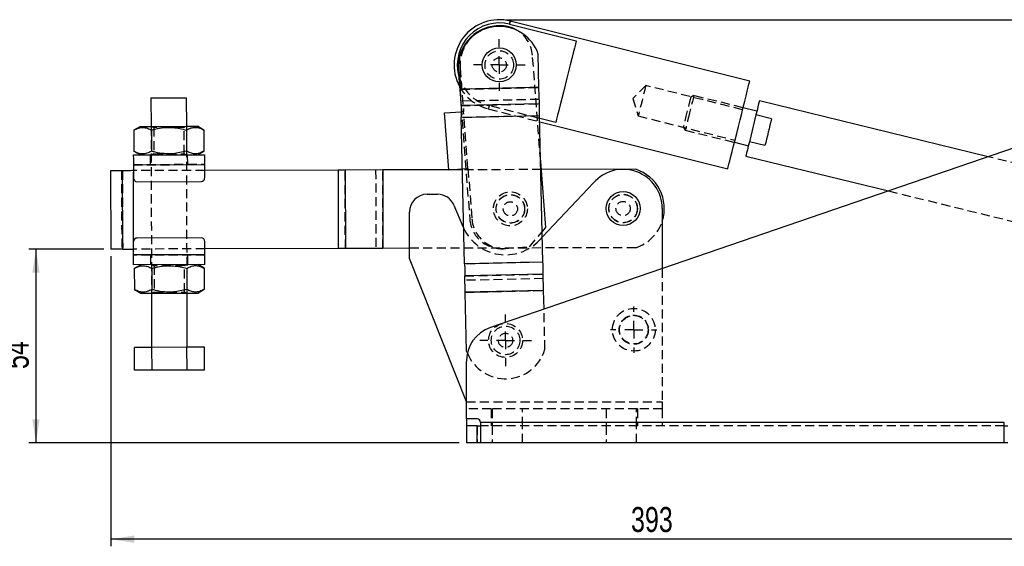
# Model space of a CAD drawing. Extents: x 64 to 763, y 49 to 567.
# Tile 5 of 8: x 304 to 581, y 419 to 567. Entities that reach past the tile are written whole.
import ezdxf

# ---------------------------------------------------------------- set-up
doc = ezdxf.new("R2010")
doc.units = 0
doc.header["$LTSCALE"] = 2
doc.linetypes.add('HIDDEN', pattern=[1.905, 1.27, -0.635])
doc.layers.get('0').update_dxf_attribs({"linetype": 'CONTINUOUS'})
doc.styles.add('SLDTEXTSTYLE0', font='TXT', dxfattribs={"width": 0.75})
doc.dimstyles.new('SLDDIMSTYLE0', dxfattribs={"dimtxt": 7, "dimasz": 6.604, "dimexe": 0, "dimexo": 0.0625, "dimgap": 1.75, "dimtad": 1, "dimdec": 0, "dimrnd": 1e-09, "dimzin": 12, "dimtxsty": 'SLDTEXTSTYLE0', "dimsah": 1, "dimcen": 0.09, "dimazin": 3, "dimtfac": 1, "dimtdec": 0, "dimtofl": 0, "dimtmove": 0, "dimatfit": 3, "dimtolj": 1, "dimtzin": 12})

# ---------------------------------------------------------------- blocks, each defined once
blk = doc.blocks.new('_D')
at = {"color": 179, "linetype": 'CONTINUOUS'}
for p, q in [((440.9, 566.69), (763.46, 566.69)), ((761.46, 447.95), (761.46, 566.69)), ((586.66, 447.95), (763.46, 447.95))]:
    blk.add_line(p, q, dxfattribs=at)
for points in [[(761.46, 566.69), (760.44, 560.08), (762.47, 560.08)], [(761.46, 447.95), (762.47, 454.56), (760.44, 454.56)]]:
    blk.add_solid(points, dxfattribs=at)
at = {"color": 179, "linetype": 'CONTINUOUS', "insert": (752.43, 497.58, 0.1), "char_height": 7, "attachment_point": 1, "rotation": 90, "style": 'SLDTEXTSTYLE0'}
blk.add_mtext('119', dxfattribs=at)
blk = doc.blocks.new('_D_1')
at = {"color": 179, "linetype": 'CONTINUOUS'}
for p, q in [((327.87, 502.31), (306.85, 502.31)), ((308.85, 502.31), (308.85, 447.95)), ((427.66, 447.95), (306.85, 447.95))]:
    blk.add_line(p, q, dxfattribs=at)
for points in [[(308.85, 502.31), (307.83, 495.71), (309.86, 495.71)], [(308.85, 447.95), (309.86, 454.56), (307.83, 454.56)]]:
    blk.add_solid(points, dxfattribs=at)
at = {"color": 179, "linetype": 'CONTINUOUS', "insert": (299.82, 468.68, 0.1), "char_height": 7, "attachment_point": 1, "rotation": 90, "style": 'SLDTEXTSTYLE0'}
blk.add_mtext('54', dxfattribs=at)
blk = doc.blocks.new('_D_2')
at = {"color": 179, "linetype": 'CONTINUOUS'}
for p, q in [((722.84, 511.97), (722.84, 418.92)), ((329.87, 500.31), (329.87, 418.92)), ((722.84, 420.92), (329.87, 420.92))]:
    blk.add_line(p, q, dxfattribs=at)
for points in [[(329.87, 420.92), (336.47, 419.9), (336.47, 421.94)], [(722.84, 420.92), (716.23, 421.94), (716.23, 419.9)]]:
    blk.add_solid(points, dxfattribs=at)
at = {"color": 179, "linetype": 'CONTINUOUS', "insert": (475.88, 429.94, 0.1), "char_height": 7, "attachment_point": 1, "style": 'SLDTEXTSTYLE0'}
blk.add_mtext('393', dxfattribs=at)
blk = doc.blocks.new('SW_CENTERMARKSYMBOL_0')
at = {"color": 0, "linetype": 'CONTINUOUS'}
for p, q in [((0, 5), (0, 7.2625)), ((-5, 0), (-7.2625, 0)), ((0, 0), (-2.5, 0)), ((0, 0), (0, 2.5)), ((0, 0), (0, -2.5)), ((0, 0), (2.5, 0)), ((5, 0), (7.2625, 0)), ((0, -5), (0, -7.2625))]:
    blk.add_line(p, q, dxfattribs=at)
blk = doc.blocks.new('SW_CENTERMARKSYMBOL_1')
at = {"color": 0, "linetype": 'CONTINUOUS'}
for p, q in [((0, 5), (0, 7.2625)), ((-5, 0), (-7.2625, 0)), ((0, 0), (-2.5, 0)), ((0, 0), (0, 2.5)), ((0, 0), (0, -2.5)), ((0, 0), (2.5, 0)), ((5, 0), (7.2625, 0)), ((0, -5), (0, -7.2625))]:
    blk.add_line(p, q, dxfattribs=at)
blk = doc.blocks.new('SW_CENTERMARKSYMBOL_2')
at = {"color": 0, "linetype": 'CONTINUOUS'}
for p, q in [((0, 5), (0, 6.5)), ((-5, 0), (-6.5, 0)), ((0, 0), (-2.5, 0)), ((0, 0), (0, 2.5)), ((0, 0), (0, -2.5)), ((0, 0), (2.5, 0)), ((5, 0), (6.5, 0)), ((0, -5), (0, -6.5))]:
    blk.add_line(p, q, dxfattribs=at)

msp = doc.modelspace()

# ---------------------------------------------------------------- linework, layer by layer
at = {"color": 7, "linetype": 'CONTINUOUS'}
for p, q in [((438.549514, 564.993917), (438.050999, 564.955405)), ((441.760775, 565.413224), (460.482142, 560.722763)), ((509.207102, 549.465413), (441.984784, 566.307328)), ((428.050489, 547.178025), (427.837157, 556.549518)), ((450.044791, 547.678702), (449.831459, 557.050197)), ((427.378996, 552.496335), (428.159353, 542.395717)), ((450.044791, 547.678702), (428.050489, 547.178025)), ((450.044951, 547.671632), (428.050649, 547.170956)), ((450.149704, 543.069926), (450.044951, 547.671632)), ((341.134838, 544.740281), (341.156109, 536.740309)), ((351.156077, 536.766899), (351.134806, 544.76687)), ((428.155403, 542.569249), (428.050649, 547.170956)), ((450.149704, 543.069926), (428.155403, 542.569249)), ((511.207881, 541.048842), (507.335796, 541.996338)), ((576.164744, 528.242473), (511.920939, 543.962869)), ((423.540494, 540.515062), (428.19398, 540.874583)), ((424.772951, 524.562601), (423.540494, 540.515062)), ((450.226304, 539.704968), (428.232002, 539.204293)), ((429.166372, 498.158238), (428.232002, 539.204293)), ((451.160673, 498.658915), (450.226304, 539.704968)), ((454.757221, 537.872485), (450.242268, 539.003664)), ((510.940003, 539.954125), (509.098894, 532.430142)), ((515.311043, 538.884536), (510.940003, 539.954125)), ((338.156126, 536.732334), (336.343958, 535.679647)), ((355.973802, 535.731842), (354.156069, 536.774876)), ((600.469082, 536.585177), (436.411212, 480.270701)), ((450.264023, 538.047987), (503.034162, 524.826929)), ((336.343958, 535.679647), (336.359664, 529.775396)), ((341.251425, 535.692694), (341.267123, 529.788445)), ((351.066343, 535.718792), (351.082041, 529.814542)), ((355.973802, 535.731842), (355.9895, 529.827591)), ((504.905469, 532.296002), (508.831016, 531.335424)), ((513.469934, 531.360553), (509.098894, 532.430142)), ((336.1774, 528.727043), (356.177329, 528.780223)), ((336.359664, 529.775396), (338.177397, 528.732361)), ((354.17734, 528.774905), (355.9895, 529.827591)), ((508.117958, 528.421398), (548.149078, 518.625821)), ((336.184717, 525.977053), (356.184646, 526.030232)), ((336.184717, 525.977053), (336.194686, 522.227066)), ((356.184646, 526.030232), (356.194614, 522.280245)), ((451.951922, 508.358016), (450.517125, 526.929478)), ((333.129442, 524.318923), (329.808681, 524.310093)), ((329.808681, 524.310093), (329.867183, 502.310172)), ((333.187937, 502.319), (333.129442, 524.318923)), ((393.644801, 524.479832), (356.189034, 524.380238)), ((393.644801, 524.479832), (393.703303, 502.47991)), ((406.186863, 524.513181), (395.637128, 524.485129)), ((395.637128, 524.485129), (395.695626, 502.485207)), ((406.186863, 524.513181), (406.245357, 502.513259)), ((428.565075, 524.572684), (406.191046, 524.513192)), ((406.191046, 524.513192), (406.249545, 502.51327)), ((424.772951, 524.562601), (428.558647, 524.855077)), ((477.188603, 524.701973), (450.69466, 524.631526)), ((337.19734, 521.229729), (355.19728, 521.27759)), ((450.999903, 505.721419), (465.326631, 520.875201)), ((418.657864, 517.692546), (421.552959, 517.692546)), ((426.160916, 514.633354), (428.677178, 508.659131)), ((413.657866, 499.692547), (413.657866, 512.692546)), ((484.657864, 513.692546), (484.657864, 496.831837)), ((428.677178, 508.659131), (428.940642, 508.074363)), ((450.966083, 507.207094), (451.951922, 508.358016)), ((336.251988, 500.677143), (336.242012, 504.427129)), ((355.239286, 505.477646), (337.239354, 505.429785)), ((356.251917, 500.730322), (356.241941, 504.480309)), ((333.187937, 502.319), (329.867183, 502.310172)), ((356.251917, 500.730322), (336.251988, 500.677143)), ((393.703303, 502.47991), (356.247528, 502.380316)), ((406.245357, 502.513259), (395.695626, 502.485207)), ((413.657866, 502.532968), (406.249545, 502.51327)), ((356.259226, 497.980331), (336.259297, 497.927152)), ((338.259294, 497.93247), (336.447126, 496.879783)), ((356.07697, 496.931978), (354.259237, 497.975013)), ((429.65389, 459.452546), (413.657866, 499.692547)), ((451.160673, 498.658915), (429.166372, 498.158238)), ((336.447126, 496.879783), (336.462832, 490.975533)), ((341.354593, 496.892831), (341.370291, 490.988581)), ((351.169511, 496.918931), (351.185209, 491.014679)), ((356.07697, 496.931978), (356.092668, 491.027728)), ((451.237273, 495.293959), (429.242971, 494.793282)), ((429.347723, 490.191574), (429.242971, 494.793282)), ((451.342026, 490.692251), (451.237273, 495.293959)), ((336.462832, 490.975533), (338.280565, 489.932499)), ((341.280549, 489.940475), (341.320968, 474.74053)), ((351.320936, 474.767118), (351.280517, 489.967064)), ((354.280508, 489.975042), (356.092668, 491.027728)), ((451.342026, 490.692251), (429.347723, 490.191574)), ((451.342186, 490.685182), (429.347885, 490.184505)), ((429.723297, 473.692919), (429.347885, 490.184505)), ((451.461658, 485.436912), (451.342186, 490.685182)), ((341.41349, 474.740776), (336.506031, 474.727726)), ((336.523048, 468.327748), (336.506031, 474.727726)), ((351.228408, 474.766872), (341.41349, 474.740776)), ((341.430507, 468.340798), (341.41349, 474.740776)), ((356.135874, 474.779921), (351.228408, 474.766872)), ((351.245425, 468.366894), (351.228408, 474.766872)), ((356.152891, 468.379943), (356.135874, 474.779921)), ((429.93247, 473.139792), (429.723297, 473.692919)), ((429.657864, 454.702544), (429.657864, 470.812409)), ((341.430507, 468.340798), (336.523048, 468.327748)), ((351.245425, 468.366894), (341.430507, 468.340798)), ((356.152891, 468.379943), (351.245425, 468.366894)), ((432.657865, 454.702544), (429.657864, 454.702544)), ((429.657864, 454.702544), (429.657864, 452.702547)), ((580.657861, 453.702549), (433.657865, 453.702549)), ((433.657865, 453.702549), (433.657865, 447.952549)), ((580.657861, 447.952549), (580.657861, 453.702549)), ((429.657864, 452.702547), (429.657864, 447.952549)), ((432.657865, 452.702547), (429.657864, 452.702547)), ((432.657865, 447.952549), (432.657865, 452.702547)), ((432.657865, 452.702547), (433.657865, 452.702547)), ((580.657861, 452.702547), (581.657863, 452.702547)), ((432.657865, 447.952549), (429.657864, 447.952549)), ((433.657865, 447.952549), (432.657865, 447.952549)), ((580.657861, 447.952549), (433.657865, 447.952549)), ((581.657863, 447.952549), (580.657861, 447.952549))]:
    msp.add_line(p, q, dxfattribs=at)
at = {"color": 7, "linetype": 'HIDDEN'}
for p, q in [((450.517125, 526.929478), (448.216031, 556.713915)), ((427.930997, 553.14077), (428.874598, 540.927167)), ((450.044791, 547.678702), (428.050489, 547.178025)), ((428.050649, 547.170956), (450.044951, 547.671632)), ((480.029427, 548.219069), (476.395576, 544.593501)), ((507.189958, 541.414254), (480.029427, 548.219069)), ((476.395576, 544.593501), (477.890772, 539.682901)), ((493.497404, 545.382581), (492.570079, 544.819866)), ((507.335796, 541.996338), (493.497404, 545.382581)), ((450.12139, 544.313744), (428.127089, 543.813069)), ((428.155403, 542.569249), (450.149704, 543.069926)), ((428.159353, 542.395717), (430.606498, 510.720826)), ((450.242268, 539.003664), (436.035854, 542.562946)), ((428.19398, 540.874583), (428.276381, 540.880949)), ((450.226143, 539.712039), (428.231842, 539.211361)), ((450.226304, 539.704968), (428.232002, 539.204293)), ((430.107056, 524.974704), (428.874598, 540.927167)), ((435.811845, 541.668844), (450.264023, 538.047987)), ((477.890772, 539.682901), (505.051303, 532.878087)), ((341.156109, 536.740309), (341.280549, 489.940475)), ((341.482847, 536.741179), (341.906897, 536.445933)), ((341.906897, 536.445933), (341.926596, 529.038702)), ((350.406869, 536.468535), (350.82934, 536.766031)), ((350.426561, 529.061303), (350.406869, 536.468535)), ((351.280517, 489.967064), (351.156077, 536.766899)), ((490.557826, 536.596485), (491.120539, 535.66916)), ((491.120539, 535.66916), (504.905469, 532.296002)), ((340.927384, 528.739673), (340.934432, 526.089683)), ((341.926596, 529.038702), (341.504118, 528.741207)), ((350.850611, 528.766059), (350.426561, 529.061303)), ((351.434394, 526.117601), (351.427346, 528.767592)), ((618.282883, 517.936206), (576.164744, 528.242473)), ((336.184449, 526.077052), (356.184377, 526.130232)), ((336.184717, 525.977053), (356.184646, 526.030232)), ((332.861914, 524.318212), (332.920416, 502.31829)), ((333.129442, 524.318923), (333.187937, 502.319)), ((336.24117, 502.32712), (336.182675, 524.327041)), ((356.189034, 524.380238), (336.189105, 524.327059)), ((393.644801, 524.479832), (393.703303, 502.47991)), ((393.648989, 524.479843), (393.707483, 502.479921)), ((395.695626, 502.485207), (395.637128, 524.485129)), ((404.19872, 524.507894), (404.257218, 502.507972)), ((406.245357, 502.513259), (406.186863, 524.513181)), ((406.191046, 524.513192), (406.249545, 502.51327)), ((428.558647, 524.855077), (429.50884, 524.928487)), ((450.69466, 524.631526), (428.565075, 524.572684)), ((430.107056, 524.974704), (431.204717, 510.767043)), ((336.242012, 504.427129), (336.194686, 522.227066)), ((548.149078, 518.625821), (614.479898, 502.394736)), ((447.351921, 502.987727), (450.966083, 507.207094)), ((450.104422, 504.774243), (450.999903, 505.721419)), ((356.247528, 502.380316), (336.2476, 502.327137)), ((356.251917, 500.730322), (336.251988, 500.677143)), ((356.252178, 500.630322), (336.252249, 500.577143)), ((341.002232, 500.589772), (341.009281, 497.939783)), ((351.509242, 497.9677), (351.502202, 500.617691)), ((477.247099, 502.702051), (413.657866, 502.532968)), ((440.273016, 502.440824), (447.351921, 502.987727)), ((341.586015, 497.941316), (342.010065, 497.646072)), ((342.010065, 497.646072), (342.029764, 490.238839)), ((350.510038, 497.668673), (350.932508, 497.966167)), ((350.529729, 490.26144), (350.510038, 497.668673)), ((451.160673, 498.658915), (429.166372, 498.158238)), ((451.160834, 498.651846), (429.166532, 498.151169)), ((429.242971, 494.793282), (451.237273, 495.293959)), ((484.657864, 496.831837), (484.657864, 459.452546)), ((451.265587, 494.050138), (429.271285, 493.549461)), ((342.029764, 490.238839), (341.607287, 489.941344)), ((350.953779, 489.966196), (350.529729, 490.26144)), ((429.347723, 490.191574), (451.342026, 490.692251)), ((451.342186, 490.685182), (429.347885, 490.184505)), ((451.7176, 474.193598), (451.461658, 485.436912)), ((429.65389, 459.452546), (484.657864, 459.452546)), ((429.657864, 459.452546), (484.657864, 459.452546)), ((484.657864, 459.452546), (484.657864, 457.452546)), ((436.657864, 457.452546), (429.657864, 457.452546)), ((436.657864, 457.452546), (436.657864, 452.702547)), ((477.657865, 457.452546), (436.657864, 457.452546)), ((436.907864, 457.452546), (436.907864, 452.702547)), ((445.407865, 452.702547), (445.407865, 457.452546)), ((468.907864, 457.452546), (468.907864, 452.702547)), ((477.407864, 452.702547), (477.407864, 457.452546)), ((477.657865, 457.452546), (477.657865, 452.702547)), ((484.657864, 457.452546), (477.657865, 457.452546)), ((484.657864, 457.452546), (484.657864, 452.702547)), ((580.657861, 453.702549), (433.657865, 453.702549)), ((432.657865, 452.702547), (432.657865, 447.952549)), ((580.657861, 452.702547), (433.657865, 452.702547)), ((436.907864, 452.702547), (436.907864, 447.952549)), ((445.407865, 447.952549), (445.407865, 452.702547)), ((468.907864, 452.702547), (468.907864, 447.952549)), ((477.407864, 447.952549), (477.407864, 452.702547))]:
    msp.add_line(p, q, dxfattribs=at)
at = {"color": 8, "linetype": 'CONTINUOUS'}
for p, q in [((336.242012, 504.427129), (336.194686, 522.227066)), ((429.65389, 459.452546), (429.657864, 459.452546))]:
    msp.add_line(p, q, dxfattribs=at)
at = {"color": 8, "linetype": 'CONTINUOUS', "flags": 128}
msp.add_lwpolyline([(441.984784, 566.307328), (441.970621, 566.2508), (441.928264, 566.081735), (441.858101, 565.801686), (441.760775, 565.413224)], dxfattribs=at)
at = {"color": 7, "linetype": 'HIDDEN', "flags": 128}
for points in [[(441.760775, 565.413224), (441.858101, 565.801686), (441.928264, 566.081735), (441.970621, 566.2508), (441.984784, 566.307328)], [(480.029427, 548.219069), (479.99299, 548.073637), (479.886164, 547.647253), (479.716229, 546.968975), (479.494763, 546.085027), (479.236863, 545.055645), (478.9601, 543.950985), (478.683337, 542.846323), (478.425435, 541.816943), (478.20397, 540.932993), (478.034033, 540.254717), (477.927207, 539.828333), (477.890772, 539.682901), (477.890772, 539.682901)], [(492.570079, 544.819866), (492.535795, 544.679764), (492.435283, 544.269004), (492.27539, 543.61558), (492.067016, 542.76402), (491.824358, 541.772359), (491.563953, 540.708176)], [(493.497404, 545.382581), (493.488739, 545.347168), (493.420175, 545.066972), (493.287033, 544.522864), (493.097047, 543.746465), (492.861263, 542.782896), (492.593381, 541.688156), (492.30897, 540.525869)], [(436.035854, 542.562946), (435.938529, 542.174483), (435.868365, 541.894435), (435.826008, 541.725372), (435.811845, 541.668844)], [(428.874598, 540.927167), (428.757892, 540.91815), (428.64567, 540.909479), (428.542246, 540.90149), (428.451595, 540.894485), (428.377199, 540.888739), (428.321918, 540.884468), (428.287876, 540.881838), (428.276381, 540.880949)], [(491.563953, 540.708176), (491.303547, 539.643992), (491.060889, 538.65233), (490.852512, 537.800771), (490.692622, 537.147348), (490.59211, 536.736588), (490.557826, 536.596485)], [(492.30897, 540.525869), (492.024562, 539.363582), (491.75668, 538.268844), (491.520896, 537.305276), (491.33091, 536.528877), (491.197768, 535.984768), (491.129204, 535.704571), (491.120539, 535.66916)], [(350.406869, 536.468535), (350.262052, 536.468151), (349.837481, 536.467022), (349.162078, 536.465225), (348.281874, 536.462885), (347.256861, 536.46016), (346.156879, 536.457234), (345.056905, 536.45431), (344.031892, 536.451584), (343.151688, 536.449243), (342.476285, 536.447448), (342.051714, 536.446319), (341.906897, 536.445933)], [(341.926596, 529.038702), (342.071406, 529.039088), (342.495984, 529.040216), (343.171387, 529.042012), (344.051584, 529.044352), (345.076605, 529.047077), (346.176579, 529.050003), (347.276553, 529.052927), (348.301574, 529.055653), (349.18177, 529.057993), (349.857173, 529.059789), (350.281752, 529.060918), (350.426561, 529.061303)], [(429.50884, 524.928487), (429.520334, 524.929375), (429.554376, 524.932005), (429.609657, 524.936276), (429.684053, 524.942024), (429.774706, 524.949028), (429.87813, 524.957018), (429.99035, 524.965688), (430.107056, 524.974704)], [(350.510038, 497.668673), (350.365221, 497.668288), (349.940649, 497.667159), (349.265247, 497.665363), (348.385043, 497.663022), (347.360029, 497.660297), (346.260048, 497.657372), (345.160074, 497.654446), (344.13506, 497.651721), (343.254856, 497.649382), (342.579453, 497.647586), (342.154882, 497.646455), (342.010065, 497.646072), (342.010065, 497.646072)], [(342.029764, 490.238839), (342.174574, 490.239224), (342.599153, 490.240353), (343.274555, 490.242149), (344.154752, 490.24449), (345.179773, 490.247215), (346.279747, 490.250139), (347.379721, 490.253064), (348.404742, 490.255791), (349.284939, 490.25813), (349.960341, 490.259926), (350.38492, 490.261054), (350.529729, 490.26144), (350.529729, 490.26144)]]:
    msp.add_lwpolyline(points, dxfattribs=at)
at = {"color": 7, "linetype": 'CONTINUOUS', "flags": 128}
for points in [[(460.482142, 560.722763), (460.26433, 559.853392), (459.98036, 558.719965), (459.637337, 557.350836), (459.243841, 555.780249), (458.809717, 554.047494), (458.345822, 552.195924), (457.863764, 550.271849), (457.375599, 548.323401), (456.89354, 546.399326), (456.429646, 544.547752), (455.995521, 542.815001), (455.602026, 541.244414), (455.259003, 539.875281), (454.975033, 538.741854), (454.757221, 537.872485)], [(450.044951, 547.671632), (450.044935, 547.67236), (450.044917, 547.673148), (450.044898, 547.673988), (450.044878, 547.674876), (450.044856, 547.675798), (450.044835, 547.67675), (450.044813, 547.677721), (450.044791, 547.678702)], [(503.034162, 524.826929), (503.070335, 524.971305), (503.178003, 525.40105), (503.354645, 526.10609), (503.596119, 527.069901), (503.896764, 528.269891), (504.249535, 529.677933), (504.646163, 531.261025), (505.077354, 532.982059), (505.532994, 534.800696), (506.00241, 536.67431), (506.474598, 538.558983), (506.93849, 540.410542), (507.383208, 542.185585), (507.798336, 543.84251), (508.174139, 545.342478), (508.501808, 546.650332), (508.773665, 547.735416), (508.983339, 548.572297), (509.125914, 549.141357), (509.198043, 549.429263), (509.207102, 549.465413)], [(341.134838, 544.740281), (341.171294, 544.740378), (341.459758, 544.741145), (342.019922, 544.742635), (342.81922, 544.744761), (343.811213, 544.747398), (344.938247, 544.750395), (346.134826, 544.753576), (347.331396, 544.756758), (348.458431, 544.759755), (349.450423, 544.762392), (350.249729, 544.764518), (350.809886, 544.766008), (351.09835, 544.766773), (351.134806, 544.76687)], [(428.155403, 542.569249), (428.16328, 542.223221), (428.171818, 541.848122), (428.180936, 541.44756), (428.190547, 541.025393), (428.200555, 540.58569), (428.210869, 540.132682), (428.221383, 539.670733), (428.232002, 539.204293)], [(450.226304, 539.704968), (450.215686, 540.17141), (450.20517, 540.633359), (450.194858, 541.086365), (450.184849, 541.526071), (450.175238, 541.948235), (450.16612, 542.348797), (450.157581, 542.723899), (450.149704, 543.069926)], [(511.920939, 543.962869), (511.912028, 543.926447), (511.841229, 543.637118), (511.70228, 543.069283), (511.50038, 542.244184), (511.243078, 541.192685), (510.940003, 539.954125)], [(338.156126, 536.732334), (338.300697, 536.732717), (338.729179, 536.733857), (339.426092, 536.735711), (340.366243, 536.73821), (341.515659, 536.741265), (342.832788, 536.744769), (344.270027, 536.748589), (345.775439, 536.752592), (347.294613, 536.756632), (348.772629, 536.760562), (350.156083, 536.764241), (351.394965, 536.767534), (352.444499, 536.770326), (353.266752, 536.772511), (353.832013, 536.774014), (354.119844, 536.774779), (354.156069, 536.774876)], [(515.311043, 538.884536), (515.09406, 537.997798), (514.865859, 537.065229), (514.630082, 536.10169), (514.390486, 535.122544), (514.150891, 534.143398), (513.915113, 533.17986), (513.686917, 532.247291), (513.469934, 531.360553)], [(509.098894, 532.430142), (508.795819, 531.191582), (508.538517, 530.140084), (508.336618, 529.314984), (508.197668, 528.747149), (508.126869, 528.45782), (508.117958, 528.421398)], [(336.1774, 528.727043), (336.177542, 528.674203), (336.177959, 528.517713), (336.178637, 528.263586), (336.179546, 527.92159), (336.180649, 527.504866), (336.181915, 527.029428), (336.183286, 526.513549), (336.184717, 525.977053)], [(356.177329, 528.780223), (356.177471, 528.727382), (356.177888, 528.570892), (356.178566, 528.316766), (356.179475, 527.974769), (356.180578, 527.558045), (356.181844, 527.082608), (356.183215, 526.566729), (356.184646, 526.030232)], [(336.189105, 524.327059), (335.774242, 524.325955), (335.362538, 524.324861), (334.957129, 524.323783), (334.561094, 524.32273), (334.177448, 524.32171), (333.809107, 524.32073), (333.458885, 524.319799), (333.129442, 524.318923)], [(395.637128, 524.485129), (395.400978, 524.484502), (395.159709, 524.48386), (394.914026, 524.483207), (394.664648, 524.482544), (394.412301, 524.481873), (394.157714, 524.481196), (393.90163, 524.480515), (393.644801, 524.479832)], [(406.191046, 524.513192), (406.190506, 524.51319), (406.18997, 524.513189), (406.189433, 524.513188), (406.188904, 524.513186), (406.188383, 524.513185), (406.187865, 524.513183), (406.187358, 524.513182), (406.186863, 524.513181)], [(333.187937, 502.319), (333.517387, 502.319877), (333.867609, 502.320808), (334.235943, 502.321788), (334.619588, 502.322808), (335.015624, 502.323861), (335.42104, 502.324939), (335.832736, 502.326033), (336.2476, 502.327137)], [(336.259297, 497.927152), (336.259156, 497.979992), (336.258738, 498.136482), (336.258068, 498.390608), (336.257159, 498.732605), (336.256049, 499.149329), (336.254782, 499.624767), (336.253411, 500.140645), (336.251988, 500.677143)], [(356.259226, 497.980331), (356.259084, 498.033172), (356.258675, 498.189662), (356.257997, 498.443789), (356.257088, 498.785785), (356.255977, 499.202509), (356.254711, 499.677946), (356.25334, 500.193826), (356.251917, 500.730322)], [(395.695626, 502.485207), (395.459476, 502.484579), (395.218208, 502.483938), (394.972525, 502.483285), (394.723146, 502.482622), (394.470795, 502.48195), (394.216209, 502.481273), (393.960132, 502.480592), (393.703303, 502.47991)], [(406.249545, 502.51327), (406.249004, 502.513269), (406.248468, 502.513267), (406.247932, 502.513266), (406.247403, 502.513264), (406.246877, 502.513262), (406.246363, 502.513261), (406.245857, 502.51326), (406.245357, 502.513259)], [(429.166372, 498.158238), (429.176989, 497.691798), (429.187506, 497.229849), (429.197817, 496.77684), (429.207827, 496.337137), (429.217436, 495.91497), (429.226556, 495.514409), (429.235094, 495.139309), (429.242971, 494.793282)], [(451.237273, 495.293959), (451.229396, 495.639986), (451.220857, 496.015086), (451.211739, 496.415648), (451.202129, 496.837814), (451.192119, 497.277518), (451.181807, 497.730526), (451.171291, 498.192475), (451.160673, 498.658915)], [(338.280565, 489.932499), (338.425136, 489.932882), (338.853619, 489.934022), (339.550531, 489.935876), (340.490683, 489.938375), (341.640099, 489.941432), (342.957228, 489.944934), (344.394467, 489.948754), (345.899879, 489.952759), (347.419052, 489.956797), (348.897069, 489.960727), (350.280522, 489.964406), (351.519405, 489.967701), (352.568938, 489.970491), (353.391192, 489.972678), (353.956453, 489.974179), (354.244283, 489.974945), (354.280508, 489.975042)], [(429.347723, 490.191574), (429.34774, 490.190848), (429.347758, 490.19006), (429.347777, 490.189218), (429.347797, 490.188331), (429.347818, 490.187407), (429.34784, 490.186455), (429.347863, 490.185485), (429.347885, 490.184505)], [(451.342186, 490.685182), (451.342165, 490.686162), (451.342142, 490.687133), (451.342121, 490.688084), (451.342099, 490.689008), (451.342079, 490.689895), (451.34206, 490.690737), (451.342042, 490.691525), (451.342026, 490.692251)]]:
    msp.add_lwpolyline(points, dxfattribs=at)
at = {"color": 7, "linetype": 'CONTINUOUS'}
for centre in [(438.898315, 553.988086), (473.657864, 513.692546)]:
    msp.add_circle(centre, 4.7625, dxfattribs=at)
at = {"color": 7, "linetype": 'HIDDEN'}
for centre, radius in [((438.898315, 553.988086), 4), ((438.898315, 553.988086), 2), ((442.017976, 513.608416), 4.7625), ((442.017976, 513.608416), 4), ((442.017976, 513.608416), 3.96875), ((473.657864, 513.692546), 4.000001), ((473.657864, 513.692546), 3.96875), ((442.017976, 513.608416), 2), ((473.657864, 513.692546), 2), ((476.657864, 479.692546), 6), ((476.657864, 479.692546), 4.1), ((476.657864, 479.692546), 4), ((440.657864, 476.692546), 4.7625), ((440.657864, 476.692546), 4), ((440.657864, 476.692546), 2)]:
    msp.add_circle(centre, radius, dxfattribs=at)
at = {"color": 7, "linetype": 'CONTINUOUS'}
for centre, radius, start, end in [((438.898315, 553.988086), 12.7, 75.93461164, 208.44027128), ((438.898315, 553.988086), 11.778264, 75.93461164, 194.39888387), ((438.944532, 553.389868), 11.6, 94.41779446, 184.41779446), ((438.915383, 553.23828), 11.5625, 19.24930474, 163.35879828), ((439.242772, 556.020658), 9, 56.06637009, 94.41779446), ((429.535893, 547.20815), 1.48571, 181.16184357, 181.43451681), ((473.657864, 513.692546), 11, 0, 139.23419648), ((473.655364, 513.692539), 11.5625, 342.09499785, 72.20709441), ((337.194682, 522.229725), 1, 180.15234764, 270.15234764), ((355.194618, 522.277586), 1, 270.15234764, 0.15234764), ((418.657864, 512.692546), 5, 90, 180), ((421.552959, 512.692546), 5, 22.84015873, 90), ((337.242011, 504.429788), 1, 90.15234764, 180.15234764), ((355.241948, 504.477649), 1, 0.15234764, 90.15234764), ((439.657864, 470.812409), 10, 108.9452874, 180), ((432.657864, 453.702546), 1, 0, 90)]:
    msp.add_arc(centre, radius, start, end, dxfattribs=at)
at = {"color": 7, "linetype": 'HIDDEN'}
for centre, radius, start, end in [((438.898315, 553.988086), 11, 94.41779446, 184.41779446), ((439.242772, 556.020658), 9, 4.41779446, 56.06637009), ((438.898315, 553.988086), 11.778264, 194.39888387, 255.93461164), ((438.898315, 553.988086), 12.7, 208.44027128, 255.93461164), ((439.579758, 511.414084), 9, 184.41779446, 274.41779446), ((440.177976, 511.460301), 9, 184.41779446, 274.41779446), ((473.655364, 513.692539), 11.5625, 288.09760087, 342.09499785), ((440.657864, 513.705231), 13, 205.66723781, 316.60697149), ((440.639373, 477.504836), 11.5625, 202.17999219, 343.35879828)]:
    msp.add_arc(centre, radius, start, end, dxfattribs=at)
at = {"color": 7, "linetype": 'CONTINUOUS'}
for points, knots in [([(336.343958, 535.679647), (336.76931, 535.900056), (337.629238, 536.345654), (338.904641, 536.511219), (340.124884, 536.276424), (340.873624, 535.888456), (341.251425, 535.692694)], [0, 0, 0, 0, 0.2646051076, 0.5349477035, 0.7653428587, 1, 1, 1, 1]), ([(341.251425, 535.692694), (341.60734, 535.791466), (342.767792, 536.113509), (344.803035, 536.465678), (347.773081, 536.513043), (349.837158, 536.01524), (351.066343, 535.718792)], [0, 0, 0, 0, 0.11131093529, 0.3629254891, 0.62061372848, 1, 1, 1, 1]), ([(351.066343, 535.718792), (351.491692, 535.939201), (352.351615, 536.384799), (353.627016, 536.550367), (354.847271, 536.315569), (355.596004, 535.927602), (355.973802, 535.731842)], [0, 0, 0, 0, 0.2646048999, 0.534947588, 0.7653431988, 1, 1, 1, 1]), ([(341.267123, 529.788445), (340.841771, 529.568035), (339.981843, 529.122437), (338.706441, 528.95687), (337.486196, 529.191669), (336.737462, 529.579635), (336.359664, 529.775396)], [0, 0, 0, 0, 0.2646052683, 0.534947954, 0.7653431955, 1, 1, 1, 1]), ([(351.082041, 529.814542), (349.854449, 529.511536), (347.813849, 529.007856), (344.84454, 529.032183), (342.806285, 529.370111), (341.623554, 529.691569), (341.267123, 529.788445)], [0, 0, 0, 0, 0.3793846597, 0.6306427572, 0.8886893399, 1, 1, 1, 1]), ([(355.9895, 529.827591), (355.564151, 529.607181), (354.704229, 529.161583), (353.428816, 528.996017), (352.208573, 529.230815), (351.459839, 529.618781), (351.082041, 529.814542)], [0, 0, 0, 0, 0.2646048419, 0.5349479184, 0.7653431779, 1, 1, 1, 1]), ([(336.447126, 496.879783), (336.872479, 497.100193), (337.732406, 497.54579), (339.007809, 497.711359), (340.228052, 497.47656), (340.976792, 497.088593), (341.354593, 496.892831)], [0, 0, 0, 0, 0.2646050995, 0.5349476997, 0.7653428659, 1, 1, 1, 1]), ([(341.354593, 496.892831), (341.710509, 496.991604), (342.87096, 497.313649), (344.906204, 497.665813), (347.876249, 497.713183), (349.940326, 497.215379), (351.169511, 496.918931)], [0, 0, 0, 0, 0.1113109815, 0.3629254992, 0.6206137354, 1, 1, 1, 1]), ([(351.169511, 496.918931), (351.59486, 497.13934), (352.454783, 497.584938), (353.730184, 497.750503), (354.950439, 497.515706), (355.699173, 497.127739), (356.07697, 496.931978)], [0, 0, 0, 0, 0.2646049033, 0.5349475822, 0.7653431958, 1, 1, 1, 1]), ([(341.370291, 490.988581), (340.944939, 490.768172), (340.085011, 490.322574), (338.809609, 490.157008), (337.589364, 490.391806), (336.84063, 490.779773), (336.462832, 490.975533)], [0, 0, 0, 0, 0.26460527, 0.534947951, 0.765343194, 1, 1, 1, 1]), ([(351.185209, 491.014679), (349.957617, 490.711673), (347.917017, 490.207994), (344.947708, 490.232318), (342.909454, 490.570249), (341.726723, 490.891706), (341.370291, 490.988581)], [0, 0, 0, 0, 0.379384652, 0.630642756, 0.8886893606, 1, 1, 1, 1]), ([(356.092668, 491.027728), (355.667319, 490.807319), (354.807398, 490.361721), (353.531985, 490.196153), (352.311742, 490.430952), (351.563007, 490.818918), (351.185209, 491.014679)], [0, 0, 0, 0, 0.2646048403, 0.5349479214, 0.7653431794, 1, 1, 1, 1])]:
    msp.add_open_spline(points, degree=3, knots=knots, dxfattribs=at)

# ---------------------------------------------------------------- block references
at = {"color": 179, "linetype": 'CONTINUOUS'}
for name, p in [('SW_CENTERMARKSYMBOL_0', (438.898315, 553.988086)), ('SW_CENTERMARKSYMBOL_1', (440.657864, 476.692546)), ('SW_CENTERMARKSYMBOL_2', (476.657864, 479.692546))]:
    msp.add_blockref(name, p, dxfattribs=at)

# ---------------------------------------------------------------- dimensions: what is measured, and where the dimension line sits
for base, p1, p2, picture, middle in [((761.457719, 566.688086), (584.657864, 447.952546), (438.898315, 566.688086), '_D', (761.457719, 508.180083)), ((308.845615, 447.952546), (329.867183, 502.310171), (429.657864, 447.952546), '_D_1', (308.845615, 476.69597))]:
    dim = msp.add_linear_dim(base=base, p1=p1, p2=p2, angle=90, dimstyle='SLDDIMSTYLE0', dxfattribs=at)
    dim.commit()
    dim.dimension.update_dxf_attribs({"geometry": picture, "text_midpoint": middle, "dimtype": 160})
dim = msp.add_linear_dim(base=(329.867183, 420.920041), p1=(722.836847, 513.971529), p2=(329.867183, 502.310171), dimstyle='SLDDIMSTYLE0', dxfattribs=at)
dim.commit()
dim.dimension.update_dxf_attribs({"geometry": '_D_2', "text_midpoint": (486.483165, 420.920041), "dimtype": 160})

doc.saveas('drawing.dxf')
